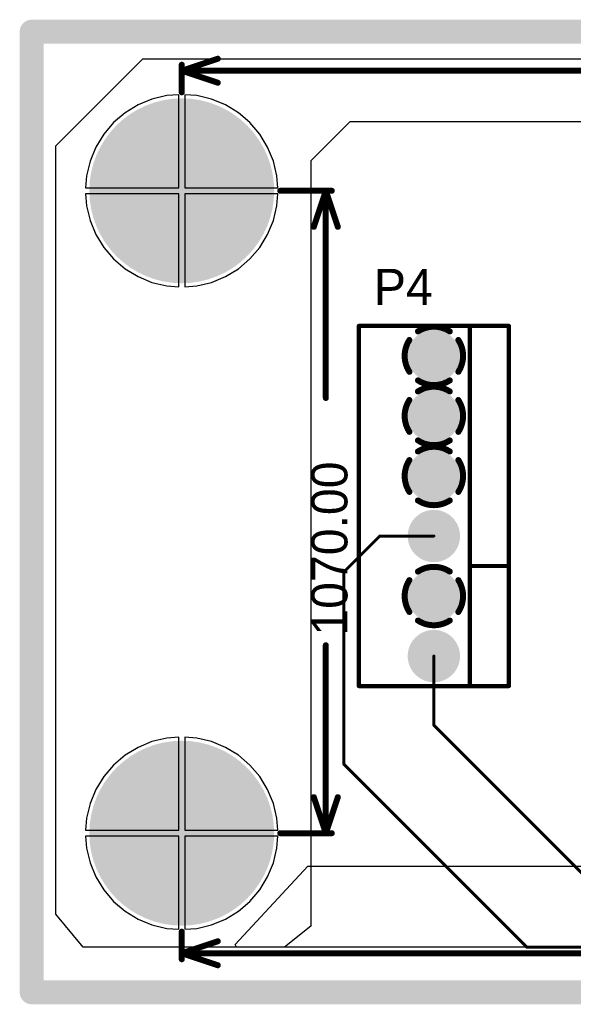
# Model space of a CAD drawing. Extents: x 0.21 to 6.77, y 0.98 to 2.62.
# Tile 1 of 16: x 0.21 to 1.13, y 0.98 to 2.62. Entities that reach past the tile are written whole.
import ezdxf

# ---------------------------------------------------------------- set-up
doc = ezdxf.new("R2010")
doc.units = 0
doc.layers.get('0').update_dxf_attribs({"linetype": 'CONTINUOUS'})
for name, color, linetype in [('BOTTOMLAYER', 5, 'CONTINUOUS'), ('BOTTOMSOLDER', 6, 'CONTINUOUS'), ('INTERNALPLANE1', 76, 'CONTINUOUS'), ('INTERNALPLANE2', 16, 'CONTINUOUS'), ('INTERNALPLANE3', 216, 'CONTINUOUS'), ('INTERNALPLANE4', 136, 'CONTINUOUS'), ('MULTILAYER', 9, 'CONTINUOUS'), ('PADHOLE', 156, 'CONTINUOUS'), ('TOPLAYER', 1, 'CONTINUOUS'), ('TOPOVERLAY', 2, 'CONTINUOUS'), ('TOPSOLDER', 216, 'CONTINUOUS')]:
    doc.layers.add(name, color=color, linetype=linetype)

# ---------------------------------------------------------------- blocks, each defined once
blk = doc.blocks.new('KK6373_16')
at = {"layer": 'BOTTOMLAYER', "const_width": 0.0335}
for points in [[(-0.0168, 0, 1), (0.0168, 0, 1)], [(0.0833, 0, 1), (0.1168, 0, 1)], [(0.1832, 0, 1), (0.2167, 0, 1)], [(0.2833, 0, 1), (0.3167, 0, 1)], [(0.3832, 0, 1), (0.4168, 0, 1)], [(0.4833, 0, 1), (0.5168, 0, 1)]]:
    blk.add_lwpolyline(points, format="xyb", close=True, dxfattribs=at)
at = {"layer": 'BOTTOMSOLDER', "const_width": 0.0375}
for points in [[(-0.0187, 0, 1), (0.0187, 0, 1)], [(0.0813, 0, 1), (0.1187, 0, 1)], [(0.1812, 0, 1), (0.2188, 0, 1)], [(0.2812, 0, 1), (0.3187, 0, 1)], [(0.3812, 0, 1), (0.4188, 0, 1)], [(0.4813, 0, 1), (0.5188, 0, 1)]]:
    blk.add_lwpolyline(points, format="xyb", close=True, dxfattribs=at)
at = {"layer": 'INTERNALPLANE1', "const_width": 0.01}
for points in [[(0.0735, 0.0408, -0.296213), (0.1265, 0.0408)], [(0.0592, -0.0265, -0.296213), (0.0592, 0.0265)], [(0.1408, 0.0265, -0.296213), (0.1408, -0.0265)], [(0.1265, -0.0408, -0.296213), (0.0735, -0.0408)]]:
    blk.add_lwpolyline(points, format="xyb", dxfattribs=at)
at = {"layer": 'INTERNALPLANE1'}
for points, const_width in [([(-0.0218, 0, 1), (0.0218, 0, 1)], 0.0436), ([(0.071, 0.0408, 1), (0.076, 0.0408, 1)], 0.005), ([(0.124, 0.0408, 1), (0.129, 0.0408, 1)], 0.005), ([(0.1782, 0, 1), (0.2218, 0, 1)], 0.0436), ([(0.2782, 0, 1), (0.3218, 0, 1)], 0.0436), ([(0.3782, 0, 1), (0.4218, 0, 1)], 0.0436), ([(0.4782, 0, 1), (0.5218, 0, 1)], 0.0436), ([(0.0567, 0.0265, 1), (0.0617, 0.0265, 1)], 0.005), ([(0.1383, 0.0265, 1), (0.1433, 0.0265, 1)], 0.005), ([(0.0567, -0.0265, 1), (0.0617, -0.0265, 1)], 0.005), ([(0.1383, -0.0265, 1), (0.1433, -0.0265, 1)], 0.005), ([(0.071, -0.0408, 1), (0.076, -0.0408, 1)], 0.005), ([(0.124, -0.0408, 1), (0.129, -0.0408, 1)], 0.005)]:
    blk.add_lwpolyline(points, format="xyb", close=True, dxfattribs=dict(at, const_width=const_width))
at = {"layer": 'INTERNALPLANE2', "const_width": 0.01}
for points in [[(-0.0265, 0.0408, -0.296213), (0.0265, 0.0408)], [(-0.0408, -0.0265, -0.296213), (-0.0408, 0.0265)], [(0.0408, 0.0265, -0.296213), (0.0408, -0.0265)], [(0.0265, -0.0408, -0.296213), (-0.0265, -0.0408)]]:
    blk.add_lwpolyline(points, format="xyb", dxfattribs=at)
at = {"layer": 'INTERNALPLANE2'}
for points, const_width in [([(-0.029, 0.0408, 1), (-0.024, 0.0408, 1)], 0.005), ([(0.024, 0.0408, 1), (0.029, 0.0408, 1)], 0.005), ([(0.0782, 0, 1), (0.1218, 0, 1)], 0.0436), ([(0.1782, 0, 1), (0.2218, 0, 1)], 0.0436), ([(0.2782, 0, 1), (0.3218, 0, 1)], 0.0436), ([(0.3782, 0, 1), (0.4218, 0, 1)], 0.0436), ([(0.4782, 0, 1), (0.5218, 0, 1)], 0.0436), ([(-0.0433, 0.0265, 1), (-0.0383, 0.0265, 1)], 0.005), ([(0.0383, 0.0265, 1), (0.0433, 0.0265, 1)], 0.005), ([(-0.0433, -0.0265, 1), (-0.0383, -0.0265, 1)], 0.005), ([(0.0383, -0.0265, 1), (0.0433, -0.0265, 1)], 0.005), ([(-0.029, -0.0408, 1), (-0.024, -0.0408, 1)], 0.005), ([(0.024, -0.0408, 1), (0.029, -0.0408, 1)], 0.005)]:
    blk.add_lwpolyline(points, format="xyb", close=True, dxfattribs=dict(at, const_width=const_width))
at = {"layer": 'INTERNALPLANE3', "const_width": 0.01}
for points in [[(0.1735, 0.0408, -0.296213), (0.2265, 0.0408)], [(0.1592, -0.0265, -0.296213), (0.1592, 0.0265)], [(0.2408, 0.0265, -0.296213), (0.2408, -0.0265)], [(0.2265, -0.0408, -0.296213), (0.1735, -0.0408)]]:
    blk.add_lwpolyline(points, format="xyb", dxfattribs=at)
at = {"layer": 'INTERNALPLANE3'}
for points, const_width in [([(-0.0218, 0, 1), (0.0218, 0, 1)], 0.0436), ([(0.0782, 0, 1), (0.1218, 0, 1)], 0.0436), ([(0.171, 0.0408, 1), (0.176, 0.0408, 1)], 0.005), ([(0.224, 0.0408, 1), (0.229, 0.0408, 1)], 0.005), ([(0.2782, 0, 1), (0.3218, 0, 1)], 0.0436), ([(0.3782, 0, 1), (0.4218, 0, 1)], 0.0436), ([(0.4782, 0, 1), (0.5218, 0, 1)], 0.0436), ([(0.1567, 0.0265, 1), (0.1617, 0.0265, 1)], 0.005), ([(0.2383, 0.0265, 1), (0.2433, 0.0265, 1)], 0.005), ([(0.1567, -0.0265, 1), (0.1617, -0.0265, 1)], 0.005), ([(0.2383, -0.0265, 1), (0.2433, -0.0265, 1)], 0.005), ([(0.171, -0.0408, 1), (0.176, -0.0408, 1)], 0.005), ([(0.224, -0.0408, 1), (0.229, -0.0408, 1)], 0.005)]:
    blk.add_lwpolyline(points, format="xyb", close=True, dxfattribs=dict(at, const_width=const_width))
at = {"layer": 'INTERNALPLANE4', "const_width": 0.01}
for points in [[(0.3735, 0.0408, -0.296213), (0.4265, 0.0408)], [(0.3592, -0.0265, -0.296213), (0.3592, 0.0265)], [(0.4408, 0.0265, -0.296213), (0.4408, -0.0265)], [(0.4265, -0.0408, -0.296213), (0.3735, -0.0408)]]:
    blk.add_lwpolyline(points, format="xyb", dxfattribs=at)
at = {"layer": 'INTERNALPLANE4'}
for points, const_width in [([(-0.0218, 0, 1), (0.0218, 0, 1)], 0.0436), ([(0.0782, 0, 1), (0.1218, 0, 1)], 0.0436), ([(0.1782, 0, 1), (0.2218, 0, 1)], 0.0436), ([(0.2782, 0, 1), (0.3218, 0, 1)], 0.0436), ([(0.371, 0.0408, 1), (0.376, 0.0408, 1)], 0.005), ([(0.424, 0.0408, 1), (0.429, 0.0408, 1)], 0.005), ([(0.4782, 0, 1), (0.5218, 0, 1)], 0.0436), ([(0.3567, 0.0265, 1), (0.3617, 0.0265, 1)], 0.005), ([(0.4383, 0.0265, 1), (0.4433, 0.0265, 1)], 0.005), ([(0.3567, -0.0265, 1), (0.3617, -0.0265, 1)], 0.005), ([(0.4383, -0.0265, 1), (0.4433, -0.0265, 1)], 0.005), ([(0.371, -0.0408, 1), (0.376, -0.0408, 1)], 0.005), ([(0.424, -0.0408, 1), (0.429, -0.0408, 1)], 0.005)]:
    blk.add_lwpolyline(points, format="xyb", close=True, dxfattribs=dict(at, const_width=const_width))
at = {"layer": 'MULTILAYER', "const_width": 0.0335}
for points in [[(-0.0168, 0, 1), (0.0168, 0, 1)], [(0.0833, 0, 1), (0.1168, 0, 1)], [(0.1832, 0, 1), (0.2167, 0, 1)], [(0.2833, 0, 1), (0.3167, 0, 1)], [(0.3832, 0, 1), (0.4168, 0, 1)], [(0.4833, 0, 1), (0.5168, 0, 1)]]:
    blk.add_lwpolyline(points, format="xyb", close=True, dxfattribs=at)
at = {"layer": 'PADHOLE', "const_width": 0.0236}
for points in [[(-0.0118, 0, 1), (0.0118, 0, 1)], [(0.0882, 0, 1), (0.1118, 0, 1)], [(0.1882, 0, 1), (0.2118, 0, 1)], [(0.2882, 0, 1), (0.3118, 0, 1)], [(0.3882, 0, 1), (0.4118, 0, 1)], [(0.4882, 0, 1), (0.5118, 0, 1)]]:
    blk.add_lwpolyline(points, format="xyb", close=True, dxfattribs=at)
at = {"layer": 'TOPLAYER', "const_width": 0.0335}
for points in [[(-0.0168, 0, 1), (0.0168, 0, 1)], [(0.0833, 0, 1), (0.1168, 0, 1)], [(0.1832, 0, 1), (0.2167, 0, 1)], [(0.2833, 0, 1), (0.3167, 0, 1)], [(0.3832, 0, 1), (0.4168, 0, 1)], [(0.4833, 0, 1), (0.5168, 0, 1)]]:
    blk.add_lwpolyline(points, format="xyb", close=True, dxfattribs=at)
at = {"layer": 'TOPOVERLAY', "const_width": 0.007}
for points in [[(0.55, 0.125), (-0.05, 0.125)], [(-0.05, -0.125), (-0.05, 0.125)], [(0.35, 0.06), (0.35, 0.125)], [(0.55, -0.125), (0.55, 0.125)], [(0.35, 0.06), (-0.05, 0.06)], [(0.55, 0.06), (0.35, 0.06)], [(0.55, -0.125), (-0.05, -0.125)]]:
    blk.add_lwpolyline(points, dxfattribs=at)
at = {"layer": 'TOPOVERLAY', "const_width": 0.0035}
for points in [[(-0.0517, 0.125, 1), (-0.0483, 0.125, 1)], [(-0.0517, 0.125, 1), (-0.0483, 0.125, 1)], [(0.3483, 0.125, 1), (0.3518, 0.125, 1)], [(0.5483, 0.125, 1), (0.5517, 0.125, 1)], [(0.5483, 0.125, 1), (0.5517, 0.125, 1)], [(-0.0517, 0.06, 1), (-0.0483, 0.06, 1)], [(0.3483, 0.06, 1), (0.3518, 0.06, 1)], [(0.3483, 0.06, 1), (0.3518, 0.06, 1)], [(0.3483, 0.06, 1), (0.3518, 0.06, 1)], [(0.5483, 0.06, 1), (0.5517, 0.06, 1)], [(-0.0517, -0.125, 1), (-0.0483, -0.125, 1)], [(-0.0517, -0.125, 1), (-0.0483, -0.125, 1)], [(0.5483, -0.125, 1), (0.5517, -0.125, 1)], [(0.5483, -0.125, 1), (0.5517, -0.125, 1)]]:
    blk.add_lwpolyline(points, format="xyb", close=True, dxfattribs=at)
at = {"layer": 'TOPSOLDER', "const_width": 0.0375}
for points in [[(-0.0187, 0, 1), (0.0187, 0, 1)], [(0.0813, 0, 1), (0.1187, 0, 1)], [(0.1812, 0, 1), (0.2188, 0, 1)], [(0.2812, 0, 1), (0.3187, 0, 1)], [(0.3812, 0, 1), (0.4188, 0, 1)], [(0.4813, 0, 1), (0.5188, 0, 1)]]:
    blk.add_lwpolyline(points, format="xyb", close=True, dxfattribs=at)

msp = doc.modelspace()

# ---------------------------------------------------------------- linework, layer by layer
at = {"layer": 'BOTTOMLAYER'}
for points, const_width in [([(0.405, 2.335, 1), (0.555, 2.335, 1)], 0.15), ([(0.8087, 1.76, 1), (0.8113, 1.76, 1)], 0.0025), ([(0.8087, 1.76, 1), (0.8113, 1.76, 1)], 0.0025), ([(0.8988, 1.76, 1), (0.9012, 1.76, 1)], 0.0025), ([(0.7488, 1.7, 1), (0.7512, 1.7, 1)], 0.0025), ([(0.7488, 1.7, 1), (0.7512, 1.7, 1)], 0.0025), ([(0.8988, 1.56, 1), (0.9012, 1.56, 1)], 0.0025), ([(0.8988, 1.445, 1), (0.9012, 1.445, 1)], 0.0025), ([(0.8988, 1.445, 1), (0.9012, 1.445, 1)], 0.0025), ([(0.405, 1.265, 1), (0.555, 1.265, 1)], 0.15), ([(0.7488, 1.38, 1), (0.7512, 1.38, 1)], 0.0025), ([(0.7488, 1.38, 1), (0.7512, 1.38, 1)], 0.0025), ([(1.0537, 1.075, 1), (1.0562, 1.075, 1)], 0.0025), ([(1.0537, 1.075, 1), (1.0562, 1.075, 1)], 0.0025)]:
    msp.add_lwpolyline(points, format="xyb", close=True, dxfattribs=dict(at, const_width=const_width))
at = {"layer": 'BOTTOMLAYER', "const_width": 0.005}
for points in [[(0.75, 1.7), (0.81, 1.76)], [(0.81, 1.76), (0.9, 1.76)], [(0.75, 1.38), (0.75, 1.7)], [(0.9, 1.445), (0.9, 1.56)], [(0.9, 1.445), (1.1725, 1.1725)], [(0.75, 1.38), (1.055, 1.075)], [(1.055, 1.075), (3.769, 1.075)]]:
    msp.add_lwpolyline(points, dxfattribs=at)
at = {"layer": 'BOTTOMSOLDER', "const_width": 0.154}
for points in [[(0.403, 2.335, 1), (0.557, 2.335, 1)], [(0.403, 1.265, 1), (0.557, 1.265, 1)]]:
    msp.add_lwpolyline(points, format="xyb", close=True, dxfattribs=at)
at = {"layer": 'INTERNALPLANE1', "const_width": 0.04}
for points in [[(0.23, 1), (0.23, 2.6)], [(0.23, 2.6), (6.75, 2.6)], [(0.23, 1), (6.75, 1)]]:
    msp.add_lwpolyline(points, dxfattribs=at)
at = {"layer": 'INTERNALPLANE1'}
for points, const_width in [([(0.22, 2.6, 1), (0.24, 2.6, 1)], 0.02), ([(0.22, 2.6, 1), (0.24, 2.6, 1)], 0.02), ([(0.4325, 2.335, 1), (0.5275, 2.335, 1)], 0.095), ([(0.4325, 1.265, 1), (0.5275, 1.265, 1)], 0.095), ([(0.22, 1, 1), (0.24, 1, 1)], 0.02), ([(0.22, 1, 1), (0.24, 1, 1)], 0.02)]:
    msp.add_lwpolyline(points, format="xyb", close=True, dxfattribs=dict(at, const_width=const_width))
at = {"layer": 'INTERNALPLANE2', "const_width": 0.04}
for points in [[(0.23, 1), (0.23, 2.6)], [(0.23, 2.6), (6.75, 2.6)], [(0.23, 1), (6.75, 1)]]:
    msp.add_lwpolyline(points, dxfattribs=at)
at = {"layer": 'INTERNALPLANE2'}
for points, const_width in [([(0.22, 2.6, 1), (0.24, 2.6, 1)], 0.02), ([(0.22, 2.6, 1), (0.24, 2.6, 1)], 0.02), ([(0.4325, 2.335, 1), (0.5275, 2.335, 1)], 0.095), ([(0.4325, 1.265, 1), (0.5275, 1.265, 1)], 0.095), ([(0.22, 1, 1), (0.24, 1, 1)], 0.02), ([(0.22, 1, 1), (0.24, 1, 1)], 0.02)]:
    msp.add_lwpolyline(points, format="xyb", close=True, dxfattribs=dict(at, const_width=const_width))
at = {"layer": 'INTERNALPLANE3', "const_width": 0.04}
for points in [[(0.23, 1), (0.23, 2.6)], [(0.23, 2.6), (6.75, 2.6)], [(0.23, 1), (6.75, 1)]]:
    msp.add_lwpolyline(points, dxfattribs=at)
at = {"layer": 'INTERNALPLANE3'}
for points, const_width in [([(0.22, 2.6, 1), (0.24, 2.6, 1)], 0.02), ([(0.22, 2.6, 1), (0.24, 2.6, 1)], 0.02), ([(0.4325, 2.335, 1), (0.5275, 2.335, 1)], 0.095), ([(0.4325, 1.265, 1), (0.5275, 1.265, 1)], 0.095), ([(0.22, 1, 1), (0.24, 1, 1)], 0.02), ([(0.22, 1, 1), (0.24, 1, 1)], 0.02)]:
    msp.add_lwpolyline(points, format="xyb", close=True, dxfattribs=dict(at, const_width=const_width))
at = {"layer": 'INTERNALPLANE4', "const_width": 0.04}
for points in [[(0.23, 1), (0.23, 2.6)], [(0.23, 2.6), (6.75, 2.6)], [(0.23, 1), (6.75, 1)]]:
    msp.add_lwpolyline(points, dxfattribs=at)
at = {"layer": 'INTERNALPLANE4'}
for points, const_width in [([(0.22, 2.6, 1), (0.24, 2.6, 1)], 0.02), ([(0.22, 2.6, 1), (0.24, 2.6, 1)], 0.02), ([(0.4325, 2.335, 1), (0.5275, 2.335, 1)], 0.095), ([(0.4325, 1.265, 1), (0.5275, 1.265, 1)], 0.095), ([(0.22, 1, 1), (0.24, 1, 1)], 0.02), ([(0.22, 1, 1), (0.24, 1, 1)], 0.02)]:
    msp.add_lwpolyline(points, format="xyb", close=True, dxfattribs=dict(at, const_width=const_width))
at = {"layer": 'MULTILAYER', "const_width": 0.15}
for points in [[(0.405, 2.335, 1), (0.555, 2.335, 1)], [(0.405, 1.265, 1), (0.555, 1.265, 1)]]:
    msp.add_lwpolyline(points, format="xyb", close=True, dxfattribs=at)
at = {"layer": 'PADHOLE', "const_width": 0.075}
for points in [[(0.4425, 2.335, 1), (0.5175, 2.335, 1)], [(0.4425, 1.265, 1), (0.5175, 1.265, 1)]]:
    msp.add_lwpolyline(points, format="xyb", close=True, dxfattribs=at)
at = {"layer": 'TOPLAYER'}
for p, q in [((0.27, 2.41), (0.415, 2.555)), ((0.415, 2.555), (3.6969, 2.555)), ((0.4549, 2.4935), (0.4304, 2.4876)), ((0.475, 2.4951), (0.4549, 2.4935)), ((0.475, 2.34), (0.475, 2.4951)), ((0.5051, 2.4935), (0.485, 2.4951)), ((0.485, 2.4951), (0.485, 2.34)), ((0.5296, 2.4876), (0.5051, 2.4935)), ((0.4071, 2.478), (0.3857, 2.4648)), ((0.4304, 2.4876), (0.4071, 2.478)), ((0.5529, 2.478), (0.5296, 2.4876)), ((0.5743, 2.4648), (0.5529, 2.478)), ((0.3857, 2.4648), (0.3665, 2.4485)), ((0.5935, 2.4485), (0.5743, 2.4648)), ((0.3665, 2.4485), (0.3502, 2.4293)), ((0.6098, 2.4293), (0.5935, 2.4485)), ((0.76, 2.45), (0.695, 2.385)), ((3.56, 2.45), (0.76, 2.45)), ((0.3502, 2.4293), (0.337, 2.4079)), ((0.623, 2.4079), (0.6098, 2.4293)), ((0.27, 1.13), (0.27, 2.41)), ((0.337, 2.4079), (0.3274, 2.3846)), ((0.6326, 2.3846), (0.623, 2.4079)), ((0.3274, 2.3846), (0.3215, 2.3601)), ((0.6385, 2.3601), (0.6326, 2.3846)), ((0.695, 2.385), (0.695, 1.11)), ((0.3215, 2.3601), (0.3199, 2.34)), ((0.6401, 2.34), (0.6385, 2.3601)), ((0.3199, 2.34), (0.475, 2.34)), ((0.475, 2.33), (0.3199, 2.33)), ((0.3199, 2.33), (0.3215, 2.3099)), ((0.475, 2.1749), (0.475, 2.33)), ((0.485, 2.34), (0.6401, 2.34)), ((0.6401, 2.33), (0.485, 2.33)), ((0.485, 2.33), (0.485, 2.1749)), ((0.6385, 2.3099), (0.6401, 2.33)), ((0.3215, 2.3099), (0.3274, 2.2854)), ((0.6326, 2.2854), (0.6385, 2.3099)), ((0.3274, 2.2854), (0.337, 2.2621)), ((0.623, 2.2621), (0.6326, 2.2854)), ((0.337, 2.2621), (0.3502, 2.2407)), ((0.6098, 2.2407), (0.623, 2.2621)), ((0.3502, 2.2407), (0.3665, 2.2215)), ((0.5935, 2.2215), (0.6098, 2.2407)), ((0.3665, 2.2215), (0.3857, 2.2052)), ((0.5743, 2.2052), (0.5935, 2.2215)), ((0.3857, 2.2052), (0.4071, 2.192)), ((0.5529, 2.192), (0.5743, 2.2052)), ((0.4071, 2.192), (0.4304, 2.1824)), ((0.4304, 2.1824), (0.4549, 2.1765)), ((0.5051, 2.1765), (0.5296, 2.1824)), ((0.5296, 2.1824), (0.5529, 2.192)), ((0.4549, 2.1765), (0.475, 2.1749)), ((0.485, 2.1749), (0.5051, 2.1765)), ((0.4304, 1.4176), (0.4071, 1.408)), ((0.4549, 1.4235), (0.4304, 1.4176)), ((0.475, 1.4251), (0.4549, 1.4235)), ((0.475, 1.27), (0.475, 1.4251)), ((0.5051, 1.4235), (0.485, 1.4251)), ((0.485, 1.4251), (0.485, 1.27)), ((0.5296, 1.4176), (0.5051, 1.4235)), ((0.5529, 1.408), (0.5296, 1.4176)), ((0.3857, 1.3948), (0.3665, 1.3785)), ((0.4071, 1.408), (0.3857, 1.3948)), ((0.5743, 1.3948), (0.5529, 1.408)), ((0.5935, 1.3785), (0.5743, 1.3948)), ((0.3665, 1.3785), (0.3502, 1.3593)), ((0.6098, 1.3593), (0.5935, 1.3785)), ((0.3502, 1.3593), (0.337, 1.3379)), ((0.623, 1.3379), (0.6098, 1.3593)), ((0.337, 1.3379), (0.3274, 1.3146)), ((0.6326, 1.3146), (0.623, 1.3379)), ((0.3274, 1.3146), (0.3215, 1.2901)), ((0.6385, 1.2901), (0.6326, 1.3146)), ((0.3215, 1.2901), (0.3199, 1.27)), ((0.6401, 1.27), (0.6385, 1.2901)), ((0.3199, 1.27), (0.475, 1.27)), ((0.485, 1.27), (0.6401, 1.27)), ((0.475, 1.26), (0.3199, 1.26)), ((0.3199, 1.26), (0.3215, 1.2399)), ((0.475, 1.1049), (0.475, 1.26)), ((0.6401, 1.26), (0.485, 1.26)), ((0.485, 1.26), (0.485, 1.1049)), ((0.6385, 1.2399), (0.6401, 1.26)), ((0.3215, 1.2399), (0.3274, 1.2154)), ((0.6326, 1.2154), (0.6385, 1.2399)), ((0.3274, 1.2154), (0.337, 1.1921)), ((0.623, 1.1921), (0.6326, 1.2154)), ((0.5692, 1.0796), (0.69, 1.21)), ((0.69, 1.21), (2.79, 1.21)), ((0.337, 1.1921), (0.3502, 1.1707)), ((0.6098, 1.1707), (0.623, 1.1921)), ((0.3502, 1.1707), (0.3665, 1.1515)), ((0.5935, 1.1515), (0.6098, 1.1707)), ((0.3665, 1.1515), (0.3857, 1.1352)), ((0.5743, 1.1352), (0.5935, 1.1515)), ((0.3857, 1.1352), (0.4071, 1.122)), ((0.5529, 1.122), (0.5743, 1.1352)), ((0.3158, 1.075), (0.27, 1.13)), ((0.4071, 1.122), (0.4304, 1.1124)), ((0.5296, 1.1124), (0.5529, 1.122)), ((0.4304, 1.1124), (0.4549, 1.1065)), ((0.4549, 1.1065), (0.475, 1.1049)), ((0.485, 1.1049), (0.5051, 1.1065)), ((0.5051, 1.1065), (0.5296, 1.1124)), ((0.695, 1.11), (0.6512, 1.075)), ((0.6512, 1.075), (0.3158, 1.075)), ((0.5712, 1.075), (0.5692, 1.0796)), ((3.255, 1.075), (0.5712, 1.075))]:
    msp.add_line(p, q, dxfattribs=at)
at = {"layer": 'TOPLAYER', "const_width": 0.15}
for points in [[(0.405, 2.335, 1), (0.555, 2.335, 1)], [(0.405, 1.265, 1), (0.555, 1.265, 1)]]:
    msp.add_lwpolyline(points, format="xyb", close=True, dxfattribs=at)
at = {"layer": 'TOPOVERLAY', "const_width": 0.01}
for points in [[(0.48, 2.535), (0.54, 2.555)], [(0.48, 2.499), (0.48, 2.545)], [(0.48, 2.535), (1.8956, 2.535)], [(0.48, 2.535), (0.54, 2.515)], [(0.644, 2.335), (0.73, 2.335)], [(0.7, 2.275), (0.72, 2.335)], [(0.72, 1.9899), (0.72, 2.335)], [(0.72, 2.335), (0.74, 2.275)], [(0.72, 1.265), (0.72, 1.5781)], [(0.7, 1.325), (0.72, 1.265)], [(0.72, 1.265), (0.74, 1.325)], [(0.644, 1.265), (0.73, 1.265)], [(0.48, 1.055), (0.48, 1.101)], [(0.48, 1.065), (0.54, 1.085)], [(0.48, 1.065), (1.5781, 1.065)], [(0.48, 1.065), (0.54, 1.045)]]:
    msp.add_lwpolyline(points, dxfattribs=at)
at = {"layer": 'TOPOVERLAY', "const_width": 0.005}
for points in [[(0.5375, 2.555, 1), (0.5425, 2.555, 1)], [(0.4775, 2.545, 1), (0.4825, 2.545, 1)], [(0.4775, 2.535, 1), (0.4825, 2.535, 1)], [(0.4775, 2.535, 1), (0.4825, 2.535, 1)], [(0.4775, 2.535, 1), (0.4825, 2.535, 1)], [(0.5375, 2.515, 1), (0.5425, 2.515, 1)], [(0.4775, 2.499, 1), (0.4825, 2.499, 1)], [(0.6415, 2.335, 1), (0.6465, 2.335, 1)], [(0.7175, 2.335, 1), (0.7225, 2.335, 1)], [(0.7175, 2.335, 1), (0.7225, 2.335, 1)], [(0.7175, 2.335, 1), (0.7225, 2.335, 1)], [(0.7275, 2.335, 1), (0.7325, 2.335, 1)], [(0.6975, 2.275, 1), (0.7025, 2.275, 1)], [(0.7375, 2.275, 1), (0.7425, 2.275, 1)], [(0.7175, 1.9899, 1), (0.7225, 1.9899, 1)], [(0.7175, 1.5781, 1), (0.7225, 1.5781, 1)], [(0.6975, 1.325, 1), (0.7025, 1.325, 1)], [(0.7375, 1.325, 1), (0.7425, 1.325, 1)], [(0.6415, 1.265, 1), (0.6465, 1.265, 1)], [(0.7175, 1.265, 1), (0.7225, 1.265, 1)], [(0.7175, 1.265, 1), (0.7225, 1.265, 1)], [(0.7175, 1.265, 1), (0.7225, 1.265, 1)], [(0.7275, 1.265, 1), (0.7325, 1.265, 1)], [(0.4775, 1.101, 1), (0.4825, 1.101, 1)], [(0.5375, 1.085, 1), (0.5425, 1.085, 1)], [(0.4775, 1.065, 1), (0.4825, 1.065, 1)], [(0.4775, 1.065, 1), (0.4825, 1.065, 1)], [(0.4775, 1.065, 1), (0.4825, 1.065, 1)], [(0.4775, 1.055, 1), (0.4825, 1.055, 1)], [(0.5375, 1.045, 1), (0.5425, 1.045, 1)]]:
    msp.add_lwpolyline(points, format="xyb", close=True, dxfattribs=at)
at = {"layer": 'TOPSOLDER', "const_width": 0.154}
for points in [[(0.403, 2.335, 1), (0.557, 2.335, 1)], [(0.403, 1.265, 1), (0.557, 1.265, 1)]]:
    msp.add_lwpolyline(points, format="xyb", close=True, dxfattribs=at)

# ---------------------------------------------------------------- block references
at = {"rotation": 270}
msp.add_blockref('KK6373_16', (0.9, 2.06), dxfattribs=at)

# ---------------------------------------------------------------- texts
at = {"layer": 'TOPOVERLAY'}
for s, rotation, p in [('P4', 360, (0.8, 2.145)), ('1070.00', 90, (0.756, 1.5941))]:
    msp.add_text(s, height=0.06, rotation=rotation, dxfattribs=at).set_placement(p)

doc.saveas('drawing.dxf')
